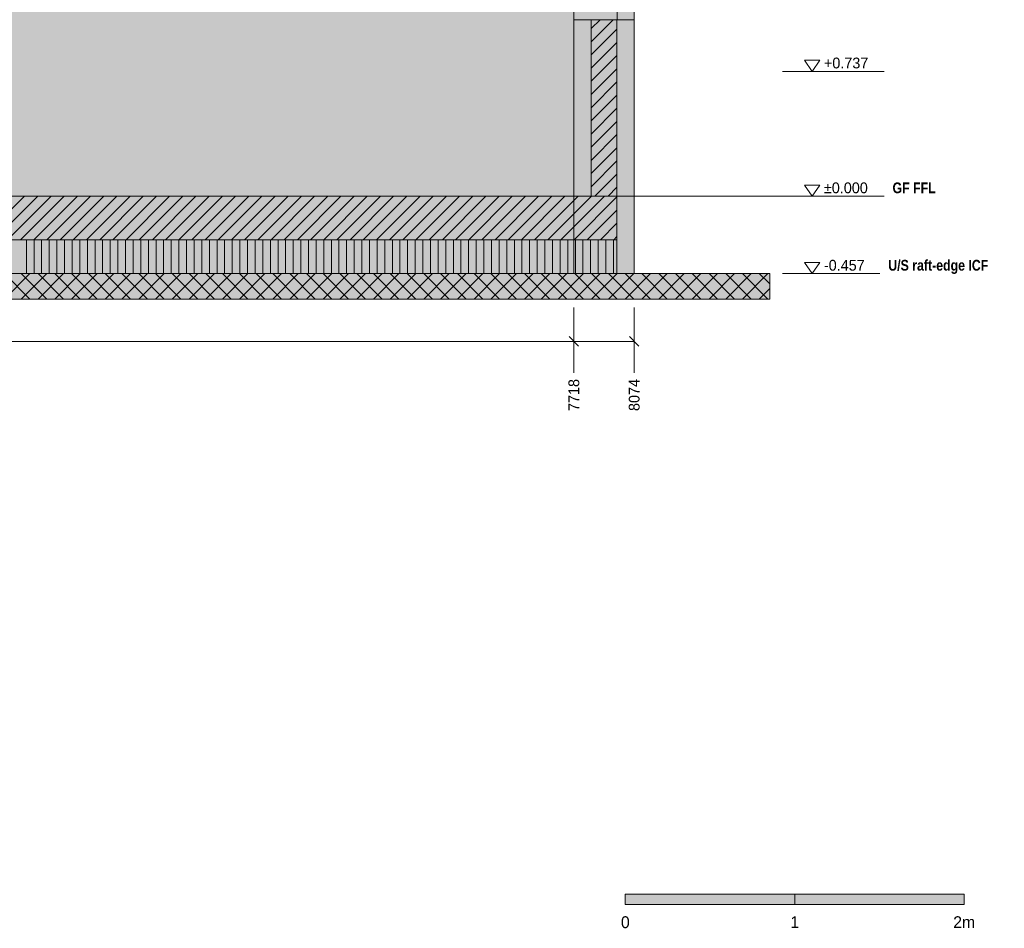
# Model space of a CAD drawing. Header units: millimetres. Extents: x -2478 to 11372, y -4322 to 8744.
# Tile 4 of 8: x 4447 to 10259, y -4322 to 1042. Entities that reach past the tile are written whole.
import ezdxf
from ezdxf.enums import TextEntityAlignment as Align

# ---------------------------------------------------------------- set-up
doc = ezdxf.new("R2010")
doc.units = ezdxf.units.MM
doc.linetypes.add('DASHED', pattern=[1.524, 1.27, -0.254])
for name, color, linetype in [('FILL-C_BDBDBF', 7, 'Continuous'), ('FILL-EPS', 7, 'Continuous'), ('FILL-INK', 7, 'Continuous'), ('FILL-LIGHT', 7, 'Continuous'), ('FILL-MASONRY_FILL', 7, 'Continuous'), ('FILL-TIMBER', 7, 'Continuous'), ('FILL-WHITE', 7, 'Continuous'), ('LINE-C_BF9E33', 7, 'Continuous'), ('LINE-CORE', 7, 'Continuous'), ('LINE-INK', 7, 'Continuous'), ('LINE-STEEL-DASH', 7, 'DASHED'), ('LINE-STEEL_GREY', 7, 'Continuous'), ('LINE-TIMBER_DK', 7, 'Continuous'), ('TEXT-INK', 7, 'Continuous'), ('TEXT-STEEL', 7, 'Continuous')]:
    doc.layers.add(name, color=color, linetype=linetype)
doc.styles.add('OpenSansCondensed-Bold', font='OpenSansCondensed-Bold.ttf')

msp = doc.modelspace()

# ---------------------------------------------------------------- hatches: boundary and pattern name
at = {"layer": 'FILL-C_BDBDBF', "true_color": 0xbdbdbf}
h = msp.add_hatch(color=9, dxfattribs=at)
h.dxf.hatch_style = 1
h.paths.add_polyline_path([(7828.4, 0), (7820, 0), (7820, 1041.8), (7830.7, 1041.8), (7832.2, 1041.8), (7877, 1041.8), (7972.4, 1041.8), (7972.4, 0), (7870.8, 0)])
at = {"layer": 'FILL-EPS', "true_color": 0xccffff}
h = msp.add_hatch(color=7, dxfattribs=at)
h.dxf.hatch_style = 1
h.paths.add_polyline_path([(7718.4, 0), (7718.4, 710.2), (7718.4, 1041.8), (7820, 1041.8), (7820, 0)])
h = msp.add_hatch(color=7, dxfattribs=at)
h.dxf.hatch_style = 1
h.paths.add_polyline_path([(8074, -343.9), (8074, -457.2), (8048.8, -457.2), (7972.4, -457.2), (7972.4, -113.3), (7972.4, 0), (7972.4, 1041.8), (8017.6, 1041.8), (8074, 1041.8), (8074, 726.2), (8074, 0)])
at = {"layer": 'FILL-INK', "true_color": 0x14141a}
h = msp.add_hatch(color=250, dxfattribs=at)
h.dxf.hatch_style = 1
h.paths.add_polyline_path([(8021.9, -4180.9), (9021.9, -4180.9), (9021.9, -4120.9), (8021.9, -4120.9)])
at = {"layer": 'FILL-LIGHT', "true_color": 0xcccccf}
h = msp.add_hatch(color=254, dxfattribs=at)
h.dxf.hatch_style = 1
h.paths.add_polyline_path([(2183.5, -257.2), (101.6, -257.2), (101.6, -189.2), (101.6, 0), (5890.5, 0), (7972.4, 0), (7972.4, -68), (7972.4, -257.2)])
at = {"layer": 'FILL-MASONRY_FILL', "true_color": 0xe0d9cc}
h = msp.add_hatch(color=254, dxfattribs=at)
h.dxf.hatch_style = 1
h.paths.add_polyline_path([(2193.6, -607.2), (-800, -607.2), (-800, -560.8), (-800, -457.2), (5880.4, -457.2), (8874, -457.2), (8874, -503.6), (8874, -607.2)])
at = {"layer": 'FILL-TIMBER', "true_color": 0xfced9e}
h = msp.add_hatch(color=41, dxfattribs=at)
h.dxf.hatch_style = 1
h.paths.add_polyline_path([(7972.4, -457.2), (2183.5, -457.2), (101.6, -457.2), (101.6, -430.7), (101.6, -357.2), (101.6, -330.7), (101.6, -257.2), (5890.5, -257.2), (7972.4, -257.2), (7972.4, -283.6), (7972.4, -357.2), (7972.4, -383.7)])
at = {"layer": 'FILL-WHITE', "true_color": 0xffffff}
h = msp.add_hatch(color=7, dxfattribs=at)
h.dxf.hatch_style = 1
h.paths.add_polyline_path([(355.9, 0), (355.9, 2743.2), (7718.1, 2743.2), (7718.1, 0)])
h = msp.add_hatch(color=7, dxfattribs=at)
h.dxf.hatch_style = 1
h.paths.add_polyline_path([(7718.1, 2743.2), (7718.1, 0), (355.9, 0), (355.9, 2743.2)])
h = msp.add_hatch(color=7, dxfattribs=at)
h.dxf.hatch_style = 1
h.paths.add_polyline_path([(7718.4, 2743.2), (8074, 2743.2), (8074, 0), (7718.4, 0), (7718.4, 0), (7718.4, 0), (7718.1, 0), (7718.1, 2743.2), (7718.1, 2743.2), (7718.1, 2743.2), (7718.1, 2744.8), (7718.2, 2744.8)])
h = msp.add_hatch(color=7, dxfattribs=at)
h.dxf.hatch_style = 1
h.paths.add_polyline_path([(7718.1, 2743.2), (8074, 2743.2), (8074, 0), (7718.1, 0)])
h = msp.add_hatch(color=7, dxfattribs=at)
h.dxf.hatch_style = 1
h.paths.add_polyline_path([(7718.4, 0), (7718.4, 2743.2), (8074, 2743.2), (8074, 0)])
h = msp.add_hatch(color=7, dxfattribs=at)
h.dxf.hatch_style = 1
h.paths.add_polyline_path([(7973.5, 2134.1), (7973.5, 1041.8), (7718.4, 1041.8), (7718.4, 2134.1)])
h = msp.add_hatch(color=7, dxfattribs=at)
h.dxf.hatch_style = 1
h.paths.add_polyline_path([(8074, 2109.1), (8074, 1041.8), (7973.5, 1041.8), (7973.5, 2109.1)])
h = msp.add_hatch(color=7, dxfattribs=at)
h.dxf.hatch_style = 1
h.paths.add_polyline_path([(101.6, 0), (7972.4, 0), (7972.4, -257.2), (101.6, -257.2)])
h = msp.add_hatch(color=7, dxfattribs=at)
h.dxf.hatch_style = 1
h.paths.add_polyline_path([(355.9, 0), (7718.1, 0), (7718.1, -457.2), (355.9, -457.2)])
h = msp.add_hatch(color=7, dxfattribs=at)
h.dxf.hatch_style = 1
h.paths.add_polyline_path([(355.9, 0), (455.4, 0), (457.4, 0), (7718.1, 0), (7718.1, -457.2), (457.4, -457.2), (355.9, -457.2)])
h = msp.add_hatch(color=7, dxfattribs=at)
h.dxf.hatch_style = 1
h.paths.add_polyline_path([(7718.1, 0), (8074, 0), (8074, -457.2), (7718.1, -457.2)])
h = msp.add_hatch(color=7, dxfattribs=at)
h.dxf.hatch_style = 1
h.paths.add_polyline_path([(7972.4, 0), (7972.4, -457.2), (7718.1, -457.2), (7718.1, 0)])
h = msp.add_hatch(color=7, dxfattribs=at)
h.dxf.hatch_style = 1
h.paths.add_polyline_path([(8074, 0), (8074, -457.2), (7972.4, -457.2), (7972.4, 0)])
h = msp.add_hatch(color=7, dxfattribs=at)
h.dxf.hatch_style = 1
h.paths.add_polyline_path([(7972.4, -457.2), (7972.4, 0), (8074, 0), (8074, -457.2)])
h = msp.add_hatch(color=7, dxfattribs=at)
h.dxf.hatch_style = 1
h.paths.add_polyline_path([(9021.9, -4180.9), (10021.9, -4180.9), (10021.9, -4120.9), (9021.9, -4120.9)])

# ---------------------------------------------------------------- linework, layer by layer
at = {"layer": 'LINE-C_BF9E33', "lineweight": 5}
for p, q in [((4487, -457.2), (4487, -257.2)), ((4532, -457.2), (4532, -257.2)), ((4577, -457.2), (4577, -257.2)), ((4622, -457.2), (4622, -257.2)), ((4667, -457.2), (4667, -257.2)), ((4712, -457.2), (4712, -257.2)), ((4757, -457.2), (4757, -257.2)), ((4802, -457.2), (4802, -257.2)), ((4847, -457.2), (4847, -257.2)), ((4892, -457.2), (4892, -257.2)), ((4937, -457.2), (4937, -257.2)), ((4982, -457.2), (4982, -257.2)), ((5027, -457.2), (5027, -257.2)), ((5072, -457.2), (5072, -257.2)), ((5117, -457.2), (5117, -257.2)), ((5162, -457.2), (5162, -257.2)), ((5207, -457.2), (5207, -257.2)), ((5252, -457.2), (5252, -257.2)), ((5297, -457.2), (5297, -257.2)), ((5342, -457.2), (5342, -257.2)), ((5387, -457.2), (5387, -257.2)), ((5432, -457.2), (5432, -257.2)), ((5477, -457.2), (5477, -257.2)), ((5522, -457.2), (5522, -257.2)), ((5567, -457.2), (5567, -257.2)), ((5612, -457.2), (5612, -257.2)), ((5657, -457.2), (5657, -257.2)), ((5702, -457.2), (5702, -257.2)), ((5747, -457.2), (5747, -257.2)), ((5792, -457.2), (5792, -257.2)), ((5837, -457.2), (5837, -257.2)), ((5882, -457.2), (5882, -257.2)), ((5927, -457.2), (5927, -257.2)), ((5972, -457.2), (5972, -257.2)), ((6017, -457.2), (6017, -257.2)), ((6062, -457.2), (6062, -257.2)), ((6107, -457.2), (6107, -257.2)), ((6152, -457.2), (6152, -257.2)), ((6197, -457.2), (6197, -257.2)), ((6242, -457.2), (6242, -257.2)), ((6287, -457.2), (6287, -257.2)), ((6332, -457.2), (6332, -257.2)), ((6377, -457.2), (6377, -257.2)), ((6422, -457.2), (6422, -257.2)), ((6467, -457.2), (6467, -257.2)), ((6512, -457.2), (6512, -257.2)), ((6557, -457.2), (6557, -257.2)), ((6602, -457.2), (6602, -257.2)), ((6647, -457.2), (6647, -257.2)), ((6692, -457.2), (6692, -257.2)), ((6737, -457.2), (6737, -257.2)), ((6782, -457.2), (6782, -257.2)), ((6827, -457.2), (6827, -257.2)), ((6872, -457.2), (6872, -257.2)), ((6917, -457.2), (6917, -257.2)), ((6962, -457.2), (6962, -257.2)), ((7007, -457.2), (7007, -257.2)), ((7052, -457.2), (7052, -257.2)), ((7097, -457.2), (7097, -257.2)), ((7142, -457.2), (7142, -257.2)), ((7187, -457.2), (7187, -257.2)), ((7232, -457.2), (7232, -257.2)), ((7277, -457.2), (7277, -257.2)), ((7322, -457.2), (7322, -257.2)), ((7367, -457.2), (7367, -257.2)), ((7412, -457.2), (7412, -257.2)), ((7457, -457.2), (7457, -257.2)), ((7502, -457.2), (7502, -257.2)), ((7547, -457.2), (7547, -257.2)), ((7592, -457.2), (7592, -257.2)), ((7637, -457.2), (7637, -257.2)), ((7682, -457.2), (7682, -257.2)), ((7727, -457.2), (7727, -257.2)), ((7772, -457.2), (7772, -257.2)), ((7817, -457.2), (7817, -257.2)), ((7862, -457.2), (7862, -257.2)), ((7907, -457.2), (7907, -257.2)), ((7952, -457.2), (7952, -257.2))]:
    msp.add_line(p, q, dxfattribs=at)
at = {"layer": 'LINE-CORE', "lineweight": 5}
for points in [[(355.9, 0), (355.9, 2743.2), (7718.1, 2743.2), (7718.1, 0), (355.9, 0)], [(7718.1, 2743.2), (7718.1, 0), (7718.1, 0), (355.9, 0), (355.9, 2743.2)], [(7718.4, 2743.2), (8074, 2743.2), (8074, 0), (8074, 0), (8074, 0), (7718.4, 0), (7718.4, 0), (7718.4, 0), (7718.1, 0), (7718.1, 2743.2), (7718.1, 2743.2), (7718.1, 2743.2), (7718.1, 2744.8), (7718.2, 2744.8)], [(7718.1, 2743.2), (8074, 2743.2), (8074, 0), (7718.1, 0)], [(7718.4, 0), (7718.4, 2743.2), (8074, 2743.2), (8074, 2743.2), (8074, 0), (7718.4, 0)], [(7973.5, 2134.1), (7973.5, 1041.8), (7718.4, 1041.8), (7718.4, 2134.1)], [(8074, 2109.1), (8074, 1041.8), (8074, 1041.8), (7973.5, 1041.8), (7973.5, 2109.1), (7973.5, 2109.1)], [(101.6, 0), (7972.4, 0), (7972.4, -257.2), (101.6, -257.2)], [(355.9, 0), (7718.1, 0), (7718.1, 0), (7718.1, -457.2), (355.9, -457.2)], [(355.9, 0), (355.9, 0), (355.9, 0), (455.4, 0), (457.4, 0), (457.4, 0), (7718.1, 0), (7718.1, -457.2), (457.4, -457.2), (457.4, -457.2), (457.4, -457.2), (355.9, -457.2), (355.9, 0)], [(7718.1, 0), (8074, 0), (8074, 0), (8074, -457.2), (7718.1, -457.2)], [(7972.4, 0), (7972.4, -457.2), (7972.4, -457.2), (7718.1, -457.2), (7718.1, 0), (7718.1, 0)], [(8074, 0), (8074, -457.2), (8074, -457.2), (7972.4, -457.2), (7972.4, 0), (7972.4, 0)], [(7972.4, -457.2), (7972.4, 0), (8074, 0), (8074, 0), (8074, -457.2), (7972.4, -457.2)]]:
    msp.add_lwpolyline(points, close=True, dxfattribs=at)
at = {"layer": 'LINE-INK', "lineweight": 5}
for p, q in [((8949, 737), (9024, 737)), ((9024, 737), (9074, 737)), ((9074, 737), (9548.8, 737)), ((8949, 0), (9024, 0)), ((9024, 0), (9074, 0)), ((9074, 0), (9548.8, 0)), ((8949, -457), (9024, -457)), ((9024, -457), (9074, -457)), ((9074, -457), (9524, -457)), ((7718, -657.2), (7718, -932.2)), ((8074, -657.2), (8074, -932.2)), ((0, -857.2), (8074, -857.2)), ((7689.7, -828.9), (7746.3, -885.5)), ((8045.7, -828.9), (8102.3, -885.5)), ((7718, -932.2), (7718, -998.2)), ((8074, -932.2), (8074, -998.2)), ((7718, -998.2), (7718, -1042.2)), ((8074, -998.2), (8074, -1042.2))]:
    msp.add_line(p, q, dxfattribs=at)
for points in [[(7718.4, 0), (7718.4, 710.2), (7718.4, 1041.8), (7820, 1041.8), (7820, 0)], [(7972.4, -113.3), (7972.4, 0), (7870.8, 0), (7828.4, 0), (7820, 0), (7718.4, 0), (7718.4, 710.2), (7718.4, 1041.8), (7820, 1041.8), (7830.7, 1041.8), (7832.2, 1041.8), (7877, 1041.8), (7972.4, 1041.8), (8017.6, 1041.8), (8074, 1041.8), (8074, 726.2), (8074, 0), (8074, -343.9), (8074, -457.2), (8048.8, -457.2), (7972.4, -457.2)], [(7828.4, 0), (7820, 0), (7820, 1041.8), (7830.7, 1041.8), (7832.2, 1041.8), (7877, 1041.8), (7972.4, 1041.8), (7972.4, 0), (7870.8, 0)], [(8074, -343.9), (8074, -457.2), (8048.8, -457.2), (7972.4, -457.2), (7972.4, -113.3), (7972.4, 0), (7972.4, 1041.8), (8017.6, 1041.8), (8074, 1041.8), (8074, 726.2), (8074, 0)], [(9124, 737), (9079, 802), (9169, 802)], [(9124, 0), (9079, 65), (9169, 65)], [(2183.5, -257.2), (101.6, -257.2), (101.6, -189.2), (101.6, 0), (5890.5, 0), (7972.4, 0), (7972.4, -68), (7972.4, -257.2)], [(7972.4, -457.2), (2183.5, -457.2), (101.6, -457.2), (101.6, -430.7), (101.6, -357.2), (101.6, -330.7), (101.6, -257.2), (5890.5, -257.2), (7972.4, -257.2), (7972.4, -283.6), (7972.4, -357.2), (7972.4, -383.7)], [(9124, -457), (9079, -392), (9169, -392)], [(2193.6, -607.2), (-800, -607.2), (-800, -560.8), (-800, -457.2), (5880.4, -457.2), (8874, -457.2), (8874, -503.6), (8874, -607.2)], [(8021.9, -4180.9), (9021.9, -4180.9), (9021.9, -4120.9), (8021.9, -4120.9)], [(9021.9, -4180.9), (10021.9, -4180.9), (10021.9, -4120.9), (9021.9, -4120.9)]]:
    msp.add_lwpolyline(points, close=True, dxfattribs=at)
at = {"layer": 'LINE-STEEL-DASH', "lineweight": 5}
msp.add_line((-1200, 0), (9274, 0), dxfattribs=at)
at = {"layer": 'LINE-STEEL_GREY', "lineweight": 5}
for p, q in [((7820, 911.4), (7950.4, 1041.8)), ((7820, 989.2), (7872.6, 1041.8)), ((7820, 833.6), (7972.4, 986)), ((7820, 755.8), (7972.4, 908.2)), ((7820, 678), (7972.4, 830.4)), ((7820, 600.3), (7972.4, 752.7)), ((7820, 522.5), (7972.4, 674.9)), ((7820, 444.7), (7972.4, 597.1)), ((7820, 366.9), (7972.4, 519.3)), ((7820, 289.1), (7972.4, 441.5)), ((7820, 211.4), (7972.4, 363.8)), ((7820, 133.6), (7972.4, 286)), ((7820, 55.8), (7972.4, 208.2)), ((7842, 0), (7972.4, 130.4)), ((4219.5, -257.2), (4476.7, 0)), ((4297.3, -257.2), (4554.5, 0)), ((4375.1, -257.2), (4632.3, 0)), ((4452.9, -257.2), (4710.1, 0)), ((4530.7, -257.2), (4787.9, 0)), ((4608.4, -257.2), (4865.6, 0)), ((4686.2, -257.2), (4943.4, 0)), ((4764, -257.2), (5021.2, 0)), ((4841.8, -257.2), (5099, 0)), ((4919.6, -257.2), (5176.8, 0)), ((4997.3, -257.2), (5254.5, 0)), ((5075.1, -257.2), (5332.3, 0)), ((5152.9, -257.2), (5410.1, 0)), ((5230.7, -257.2), (5487.9, 0)), ((5308.5, -257.2), (5565.7, 0)), ((5386.3, -257.2), (5643.5, 0)), ((5464, -257.2), (5721.2, 0)), ((5541.8, -257.2), (5799, 0)), ((5619.6, -257.2), (5876.8, 0)), ((5697.4, -257.2), (5954.6, 0)), ((5775.2, -257.2), (6032.4, 0)), ((5852.9, -257.2), (6110.1, 0)), ((5930.7, -257.2), (6187.9, 0)), ((6008.5, -257.2), (6265.7, 0)), ((6086.3, -257.2), (6343.5, 0)), ((6164.1, -257.2), (6421.3, 0)), ((6241.9, -257.2), (6499.1, 0)), ((6319.6, -257.2), (6576.8, 0)), ((6397.4, -257.2), (6654.6, 0)), ((6475.2, -257.2), (6732.4, 0)), ((6553, -257.2), (6810.2, 0)), ((6630.8, -257.2), (6888, 0)), ((6708.5, -257.2), (6965.7, 0)), ((6786.3, -257.2), (7043.5, 0)), ((6864.1, -257.2), (7121.3, 0)), ((6941.9, -257.2), (7199.1, 0)), ((7019.7, -257.2), (7276.9, 0)), ((7097.5, -257.2), (7354.7, 0)), ((7175.2, -257.2), (7432.4, 0)), ((7253, -257.2), (7510.2, 0)), ((7330.8, -257.2), (7588, 0)), ((7408.6, -257.2), (7665.8, 0)), ((7486.4, -257.2), (7743.6, 0)), ((7564.1, -257.2), (7821.3, 0)), ((7641.9, -257.2), (7899.1, 0)), ((7919.8, 0), (7972.4, 52.6)), ((7719.7, -257.2), (7972.4, -4.5)), ((7797.5, -257.2), (7972.4, -82.3)), ((7875.3, -257.2), (7972.4, -160.1)), ((7953.1, -257.2), (7972.4, -237.9))]:
    msp.add_line(p, q, dxfattribs=at)
at = {"layer": 'LINE-TIMBER_DK', "lineweight": 5}
for p, q in [((4358, -607.2), (4508, -457.2)), ((4358, -457.2), (4508, -607.2)), ((4457, -607.2), (4607, -457.2)), ((4457, -457.2), (4607, -607.2)), ((4556, -607.2), (4706, -457.2)), ((4556, -457.2), (4706, -607.2)), ((4655, -607.2), (4805, -457.2)), ((4655, -457.2), (4805, -607.2)), ((4754, -607.2), (4904, -457.2)), ((4754, -457.2), (4904, -607.2)), ((4853, -607.2), (5003, -457.2)), ((4853, -457.2), (5003, -607.2)), ((4951.9, -607.2), (5101.9, -457.2)), ((4951.9, -457.2), (5101.9, -607.2)), ((5050.9, -607.2), (5200.9, -457.2)), ((5050.9, -457.2), (5200.9, -607.2)), ((5149.9, -607.2), (5299.9, -457.2)), ((5149.9, -457.2), (5299.9, -607.2)), ((5248.9, -607.2), (5398.9, -457.2)), ((5248.9, -457.2), (5398.9, -607.2)), ((5347.9, -607.2), (5497.9, -457.2)), ((5347.9, -457.2), (5497.9, -607.2)), ((5446.9, -607.2), (5596.9, -457.2)), ((5446.9, -457.2), (5596.9, -607.2)), ((5545.9, -607.2), (5695.9, -457.2)), ((5545.9, -457.2), (5695.9, -607.2)), ((5644.9, -607.2), (5794.9, -457.2)), ((5644.9, -457.2), (5794.9, -607.2)), ((5743.9, -607.2), (5893.9, -457.2)), ((5743.9, -457.2), (5893.9, -607.2)), ((5842.9, -607.2), (5992.9, -457.2)), ((5842.9, -457.2), (5992.9, -607.2)), ((5941.9, -607.2), (6091.9, -457.2)), ((5941.9, -457.2), (6091.9, -607.2)), ((6040.9, -607.2), (6190.9, -457.2)), ((6040.9, -457.2), (6190.9, -607.2)), ((6139.9, -607.2), (6289.9, -457.2)), ((6139.9, -457.2), (6289.9, -607.2)), ((6238.9, -607.2), (6388.9, -457.2)), ((6238.9, -457.2), (6388.9, -607.2)), ((6337.9, -607.2), (6487.9, -457.2)), ((6337.9, -457.2), (6487.9, -607.2)), ((6436.9, -607.2), (6586.9, -457.2)), ((6436.9, -457.2), (6586.9, -607.2)), ((6535.9, -607.2), (6685.9, -457.2)), ((6535.9, -457.2), (6685.9, -607.2)), ((6634.9, -607.2), (6784.9, -457.2)), ((6634.9, -457.2), (6784.9, -607.2)), ((6733.9, -607.2), (6883.9, -457.2)), ((6733.9, -457.2), (6883.9, -607.2)), ((6832.9, -607.2), (6982.9, -457.2)), ((6832.9, -457.2), (6982.9, -607.2)), ((6931.8, -607.2), (7081.8, -457.2)), ((6931.8, -457.2), (7081.8, -607.2)), ((7030.8, -607.2), (7180.8, -457.2)), ((7030.8, -457.2), (7180.8, -607.2)), ((7129.8, -607.2), (7279.8, -457.2)), ((7129.8, -457.2), (7279.8, -607.2)), ((7228.8, -607.2), (7378.8, -457.2)), ((7228.8, -457.2), (7378.8, -607.2)), ((7327.8, -607.2), (7477.8, -457.2)), ((7327.8, -457.2), (7477.8, -607.2)), ((7426.8, -607.2), (7576.8, -457.2)), ((7426.8, -457.2), (7576.8, -607.2)), ((7525.8, -607.2), (7675.8, -457.2)), ((7525.8, -457.2), (7675.8, -607.2)), ((7624.8, -607.2), (7774.8, -457.2)), ((7624.8, -457.2), (7774.8, -607.2)), ((7723.8, -607.2), (7873.8, -457.2)), ((7723.8, -457.2), (7873.8, -607.2)), ((7822.8, -607.2), (7972.8, -457.2)), ((7822.8, -457.2), (7972.8, -607.2)), ((7921.8, -607.2), (8071.8, -457.2)), ((7921.8, -457.2), (8071.8, -607.2)), ((8020.8, -607.2), (8170.8, -457.2)), ((8020.8, -457.2), (8170.8, -607.2)), ((8119.8, -607.2), (8269.8, -457.2)), ((8119.8, -457.2), (8269.8, -607.2)), ((8218.8, -607.2), (8368.8, -457.2)), ((8218.8, -457.2), (8368.8, -607.2)), ((8317.8, -607.2), (8467.8, -457.2)), ((8317.8, -457.2), (8467.8, -607.2)), ((8416.8, -607.2), (8566.8, -457.2)), ((8416.8, -457.2), (8566.8, -607.2)), ((8515.8, -607.2), (8665.8, -457.2)), ((8515.8, -457.2), (8665.8, -607.2)), ((8614.8, -607.2), (8764.8, -457.2)), ((8614.8, -457.2), (8764.8, -607.2)), ((8713.8, -607.2), (8863.8, -457.2)), ((8713.8, -457.2), (8863.8, -607.2)), ((8812.8, -457.2), (8874, -518.4)), ((8812.8, -607.2), (8874, -546))]:
    msp.add_line(p, q, dxfattribs=at)

# ---------------------------------------------------------------- texts
at = {"layer": 'TEXT-INK'}
for s, p in [('+0.737', (9194, 754.5)), ('±0.000', (9194, 17.5)), ('-0.457', (9194, -439.5))]:
    msp.add_text(s, height=63.5, dxfattribs=at).set_placement(p)
for s, p in [('7718', (7749.8, -1268.3)), ('8074', (8105.8, -1268.3))]:
    msp.add_text(s, height=63.5, rotation=90, dxfattribs=at).set_placement(p)
for s, height, p in [('0', 69.8, (8021.9, -4320.9)), ('1', 69.8, (9021.9, -4320.9)), ('2m', 69.85, (10021.9, -4320.9))]:
    msp.add_text(s, height=height, dxfattribs=at).set_placement(p, align=Align.CENTER)
at = {"layer": 'TEXT-STEEL', "style": 'OpenSansCondensed-Bold'}
for s, p in [('GF FFL', (9598.8, 17.5)), ('U/S raft-edge ICF', (9574, -439.5))]:
    msp.add_text(s, height=63.5, dxfattribs=at).set_placement(p)

doc.saveas('drawing.dxf')
